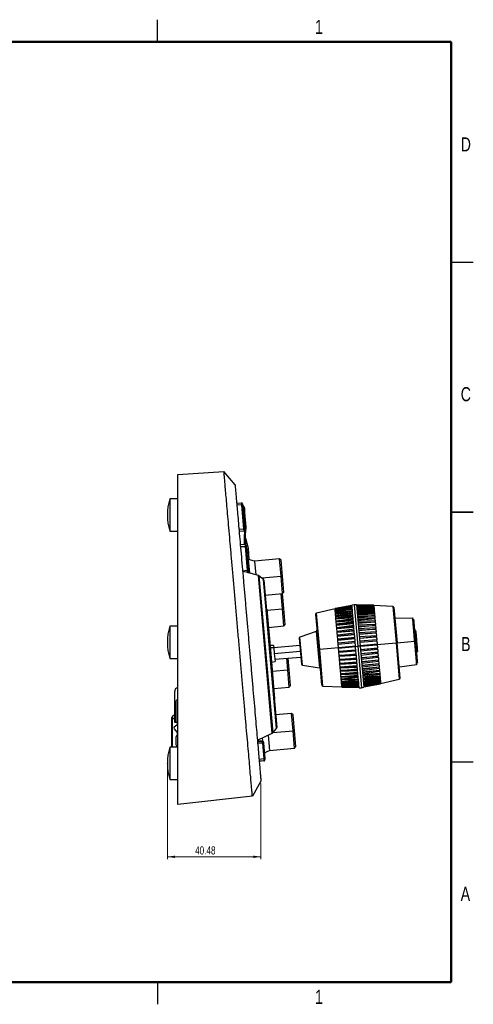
# Paper-space layout '圖頁2' of a CAD drawing. Header units: millimetres. Extents: x 3 to 556, y 3 to 429.
# Tile 2 of 2: x 360 to 556, y 3 to 429. Entities that reach past the tile are written whole.
import ezdxf

# ---------------------------------------------------------------- set-up
doc = ezdxf.new("R2010")
doc.units = ezdxf.units.MM
doc.header["$PDSIZE"] = -1
doc.styles.add('SLDTEXTSTYLE0', font='TXT', dxfattribs={"width": 0.75})
doc.dimstyles.new('SLDDIMSTYLE1', dxfattribs={"dimtxt": 3.5, "dimasz": 3.302, "dimexe": 0, "dimexo": 0.0625, "dimgap": 0.875, "dimtad": 1, "dimrnd": 1e-09, "dimzin": 12, "dimdsep": 46, "dimtxsty": 'SLDTEXTSTYLE0', "dimsah": 1, "dimcen": 0.09, "dimadec": 0, "dimazin": 3, "dimtfac": 1, "dimtofl": 0, "dimtmove": 0, "dimatfit": 3, "dimfxl": 1, "dimfrac": 2, "dimtolj": 1, "dimtzin": 12, "dimarcsym": 0})

# ---------------------------------------------------------------- blocks, each defined once
blk = doc.blocks.new('_D_10')
at = {"color": 7, "linetype": 'Continuous', "lineweight": 0}
for p, q in [((423.36, 106.31), (423.36, 65.91)), ((463.84, 98.59), (463.84, 65.91)), ((423.36, 66.91), (463.84, 66.91))]:
    blk.add_line(p, q, dxfattribs=at)
at = {"color": 7, "linetype": 'Continuous', "lineweight": 18}
for points in [[(423.36, 66.91), (426.66, 66.4), (426.66, 67.42)], [(463.84, 66.91), (460.53, 67.42), (460.53, 66.4)]]:
    blk.add_solid(points, dxfattribs=at)
at = {"color": 7, "linetype": 'Continuous', "lineweight": 18, "insert": (435.39, 71.42), "char_height": 3.5, "attachment_point": 1, "style": 'SLDTEXTSTYLE0'}
blk.add_mtext('40.48', dxfattribs=at)

psp = doc.layouts.new('圖頁2')

# ---------------------------------------------------------------- linework, layer by layer
at = {"color": 7, "linetype": 'Continuous', "lineweight": 25}
for p, q in [((419.1, 419.1), (419.1, 428.625)), ((546.1, 323.85), (555.625, 323.85)), ((427.858, 232.125), (447.837, 233.347)), ((452.633, 227.631), (447.837, 233.347)), ((427.858, 221.619), (424.458, 221.619)), ((424.458, 221.619), (424.458, 207.619)), ((453.326, 219.709), (455.342, 219.814)), ((455.897, 219.01), (455.416, 218.968)), ((455.416, 218.968), (456.331, 208.513)), ((455.897, 219.01), (456.811, 208.555)), ((456.481, 217.895), (455.921, 218.731)), ((456.518, 217.786), (457.193, 210.068)), ((456.787, 217.022), (456.752, 217.178)), ((457.459, 209.343), (456.784, 217.054)), ((555.625, 215.9), (546.1, 215.9)), ((546.1, 215.9), (555.625, 215.9)), ((456.811, 208.555), (456.331, 208.513)), ((457.419, 208.883), (457.458, 209.354)), ((457.453, 209.036), (457.435, 209.33)), ((424.458, 207.619), (427.858, 207.619)), ((456.405, 207.666), (454.401, 207.42)), ((456.404, 207.731), (456.405, 207.666)), ((457.216, 204.567), (458.226, 200.205)), ((456.911, 201.883), (454.895, 201.777)), ((457.465, 201.079), (456.985, 201.037)), ((456.985, 201.037), (457.899, 190.581)), ((457.465, 201.079), (458.38, 190.623)), ((458.226, 200.205), (458.262, 199.897)), ((458.287, 199.889), (458.244, 200.051)), ((458.683, 195.362), (458.286, 199.899)), ((458.462, 195.428), (457.964, 195.385)), ((461.039, 194.65), (458.462, 195.428)), ((458.981, 189.487), (458.462, 195.428)), ((471.898, 195.6), (461.039, 194.65)), ((461.039, 194.65), (461.551, 188.799)), ((472.548, 195.055), (471.898, 195.6)), ((472.551, 188.128), (471.898, 195.6)), ((473.149, 188.181), (472.548, 195.055)), ((462.78, 188.469), (455.898, 190.314)), ((458.38, 190.623), (457.899, 190.581)), ((464.896, 186.756), (462.972, 188.37)), ((472.551, 188.128), (473.149, 188.181)), ((473.205, 180.657), (472.551, 188.128)), ((473.749, 181.325), (473.149, 188.181)), ((465.072, 186.416), (470.641, 122.767)), ((465.634, 179.995), (473.205, 180.657)), ((473.074, 174.121), (472.508, 180.596)), ((473.672, 174.173), (473.106, 180.648)), ((473.205, 180.657), (473.296, 180.765)), ((473.296, 180.765), (473.295, 180.782)), ((503.172, 175.462), (495.858, 174.172)), ((503.178, 175.391), (495.864, 174.105)), ((503.183, 175.339), (495.868, 174.053)), ((503.201, 175.128), (495.886, 173.852)), ((503.21, 175.024), (495.895, 173.749)), ((503.241, 174.675), (495.924, 173.417)), ((503.254, 174.521), (495.937, 173.263)), ((504.143, 175.835), (503.155, 175.661)), ((505.147, 175.835), (504.143, 175.835)), ((504.143, 175.835), (505.712, 157.904)), ((505.147, 175.835), (506.708, 157.991)), ((512.591, 175.636), (505.164, 175.636)), ((512.597, 175.569), (505.171, 175.565)), ((505.175, 175.513), (512.602, 175.517)), ((512.619, 175.316), (505.194, 175.302)), ((505.203, 175.199), (512.628, 175.213)), ((512.658, 174.881), (505.233, 174.849)), ((505.247, 174.695), (512.671, 174.727)), ((512.684, 174.58), (508.767, 174.238)), ((512.642, 175.062), (510.464, 174.871)), ((512.615, 175.364), (512.061, 175.315)), ((512.591, 175.636), (512.597, 175.569)), ((512.602, 175.517), (512.597, 175.569)), ((512.602, 175.517), (512.615, 175.364)), ((520.838, 175.096), (512.605, 175.484)), ((512.628, 175.213), (512.619, 175.316)), ((512.628, 175.213), (512.642, 175.062)), ((512.671, 174.727), (512.658, 174.881)), ((512.671, 174.727), (512.684, 174.58)), ((520.838, 175.096), (522.216, 159.348)), ((521.313, 174.64), (522.647, 159.385)), ((466.339, 173.983), (466.161, 173.968)), ((466.339, 173.983), (468.034, 154.607)), ((473.074, 174.121), (473.672, 174.173)), ((473.728, 166.649), (473.074, 174.121)), ((474.272, 167.317), (473.672, 174.173)), ((487.442, 171.677), (488.777, 156.422)), ((495.871, 174.02), (487.83, 172.208)), ((489.208, 156.46), (487.83, 172.208)), ((495.864, 174.105), (495.858, 174.172)), ((495.868, 174.053), (495.864, 174.105)), ((495.882, 173.9), (495.868, 174.053)), ((496.436, 173.948), (495.882, 173.9)), ((495.895, 173.749), (495.886, 173.852)), ((495.908, 173.598), (495.895, 173.749)), ((498.086, 173.789), (495.908, 173.598)), ((495.937, 173.263), (495.924, 173.417)), ((495.95, 173.116), (495.937, 173.263)), ((499.867, 173.459), (495.95, 173.116)), ((503.297, 174.037), (495.977, 172.803)), ((495.995, 172.601), (495.977, 172.803)), ((503.314, 173.835), (495.995, 172.601)), ((496.008, 172.46), (495.995, 172.601)), ((496.058, 171.885), (496.007, 172.46)), ((501.833, 172.97), (496.008, 172.46)), ((503.368, 173.222), (496.046, 172.019)), ((496.068, 171.77), (496.046, 172.019)), ((503.39, 172.973), (496.068, 171.77)), ((496.08, 171.636), (496.068, 171.77)), ((503.45, 172.281), (496.08, 171.636)), ((503.454, 172.238), (496.129, 171.071)), ((496.155, 170.779), (496.129, 171.071)), ((503.48, 171.945), (496.155, 170.779)), ((496.166, 170.654), (496.155, 170.779)), ((496.235, 169.857), (496.165, 170.654)), ((503.536, 171.299), (496.166, 170.654)), ((503.554, 171.096), (496.225, 169.972)), ((503.583, 170.763), (496.254, 169.639)), ((512.711, 174.267), (505.289, 174.212)), ((505.307, 174.009), (512.729, 174.065)), ((512.78, 173.483), (505.36, 173.396)), ((505.382, 173.147), (512.802, 173.234)), ((512.813, 173.1), (505.443, 172.456)), ((512.863, 172.535), (505.446, 172.412)), ((505.472, 172.12), (512.888, 172.243)), ((512.899, 172.118), (505.529, 171.473)), ((512.959, 171.436), (505.546, 171.27)), ((505.575, 170.937), (512.988, 171.103)), ((512.998, 170.988), (505.627, 170.343)), ((513.067, 170.196), (505.659, 169.983)), ((506.916, 173.415), (512.741, 173.924)), ((512.729, 174.065), (512.711, 174.267)), ((512.729, 174.065), (512.741, 173.924)), ((512.741, 173.924), (512.792, 173.349)), ((512.802, 173.234), (512.78, 173.483)), ((512.802, 173.234), (512.813, 173.1)), ((512.888, 172.243), (512.863, 172.535)), ((512.888, 172.243), (512.899, 172.118)), ((512.899, 172.118), (512.969, 171.322)), ((512.988, 171.103), (512.959, 171.436)), ((512.988, 171.103), (512.998, 170.988)), ((512.998, 170.988), (513.067, 170.196)), ((513.1, 169.826), (513.067, 170.196)), ((427.858, 166.619), (424.458, 166.619)), ((424.458, 166.619), (424.458, 152.619)), ((467.031, 166.063), (473.728, 166.649)), ((473.728, 166.649), (473.819, 166.758)), ((473.819, 166.758), (473.817, 166.774)), ((496.254, 169.639), (496.225, 169.972)), ((496.264, 169.524), (496.254, 169.639)), ((503.635, 170.169), (496.264, 169.524)), ((496.334, 168.732), (496.264, 169.524)), ((503.667, 169.808), (496.334, 168.732)), ((496.366, 168.362), (496.334, 168.732)), ((503.699, 169.438), (496.366, 168.362)), ((496.375, 168.259), (496.366, 168.362)), ((503.746, 168.904), (496.375, 168.259)), ((496.461, 167.275), (496.375, 168.259)), ((503.791, 168.389), (496.453, 167.366)), ((496.488, 166.963), (496.453, 167.366)), ((503.826, 167.987), (496.488, 166.963)), ((496.496, 166.872), (496.488, 166.963)), ((503.867, 167.517), (496.496, 166.872)), ((503.925, 166.855), (496.583, 165.887)), ((503.963, 166.423), (496.62, 165.456)), ((503.998, 166.024), (496.627, 165.379)), ((505.691, 169.613), (513.1, 169.826)), ((513.109, 169.723), (505.738, 169.078)), ((513.187, 168.83), (505.783, 168.564)), ((505.818, 168.161), (513.222, 168.427)), ((513.23, 168.336), (505.859, 167.691)), ((513.316, 167.351), (505.917, 167.029)), ((505.955, 166.598), (513.354, 166.92)), ((513.361, 166.843), (505.99, 166.198)), ((513.1, 169.826), (513.109, 169.723)), ((513.109, 169.723), (513.195, 168.739)), ((513.222, 168.427), (513.187, 168.83)), ((513.222, 168.427), (513.23, 168.336)), ((513.354, 166.92), (513.316, 167.351)), ((513.354, 166.92), (513.361, 166.843)), ((513.361, 166.843), (513.459, 165.715)), ((529.285, 170.033), (521.817, 169.847)), ((487.71, 164.264), (480.653, 161.829)), ((481.184, 155.758), (480.653, 161.829)), ((487.71, 164.264), (488.399, 156.389)), ((496.62, 165.456), (496.583, 165.887)), ((496.627, 165.379), (496.62, 165.456)), ((496.726, 164.251), (496.627, 165.379)), ((504.068, 165.221), (496.72, 164.314)), ((496.76, 163.859), (496.72, 164.314)), ((504.108, 164.766), (496.76, 163.859)), ((496.766, 163.796), (496.76, 163.859)), ((504.136, 164.441), (496.766, 163.796)), ((504.218, 163.506), (496.865, 162.662)), ((496.906, 162.188), (496.865, 162.662)), ((504.259, 163.032), (496.906, 162.188)), ((496.91, 162.141), (496.906, 162.188)), ((504.281, 162.785), (496.91, 162.141)), ((497.017, 160.918), (496.91, 162.141)), ((504.373, 161.729), (497.015, 160.95)), ((513.454, 165.778), (506.06, 165.395)), ((506.1, 164.94), (513.494, 165.323)), ((513.499, 165.26), (506.129, 164.615)), ((513.598, 164.126), (506.21, 163.68)), ((506.252, 163.207), (513.64, 163.652)), ((513.644, 163.604), (506.273, 162.96)), ((513.748, 162.414), (506.366, 161.903)), ((506.408, 161.416), (513.791, 161.927)), ((513.794, 161.895), (506.423, 161.25)), ((513.494, 165.323), (513.454, 165.778)), ((513.494, 165.323), (513.499, 165.26)), ((513.64, 163.652), (513.598, 164.126)), ((513.64, 163.652), (513.644, 163.604)), ((513.644, 163.605), (513.751, 162.382)), ((513.791, 161.927), (513.748, 162.414)), ((513.791, 161.927), (513.794, 161.895)), ((530.701, 164.628), (530.209, 165.04)), ((469.293, 158.231), (467.717, 158.227)), ((469.293, 158.231), (469.383, 157.21)), ((480.589, 158.215), (469.38, 157.235)), ((480.318, 161.313), (481.296, 150.136)), ((497.057, 160.463), (497.015, 160.95)), ((504.416, 161.241), (497.057, 160.463)), ((497.06, 160.431), (497.057, 160.463)), ((504.431, 161.075), (497.06, 160.431)), ((504.533, 159.909), (497.168, 159.196)), ((497.211, 158.701), (497.168, 159.196)), ((504.576, 159.413), (497.211, 158.701)), ((497.213, 158.685), (497.211, 158.701)), ((504.583, 159.33), (497.213, 158.685)), ((497.323, 157.421), (504.694, 158.065)), ((497.323, 157.421), (497.367, 156.923)), ((504.738, 157.567), (497.367, 156.923)), ((504.716, 157.816), (505.712, 157.904)), ((506.708, 157.991), (505.712, 157.904)), ((505.712, 157.904), (507.281, 139.972)), ((513.902, 160.66), (506.525, 160.083)), ((506.568, 159.587), (513.945, 160.165)), ((513.946, 160.149), (506.576, 159.504)), ((506.686, 158.24), (514.057, 158.885)), ((506.708, 157.991), (508.269, 140.146)), ((514.101, 158.387), (506.73, 157.742)), ((513.945, 160.165), (513.902, 160.66)), ((513.945, 160.165), (513.946, 160.149)), ((514.101, 158.387), (514.057, 158.885)), ((514.079, 158.636), (522.216, 159.348)), ((522.647, 159.385), (522.216, 159.348)), ((522.216, 159.348), (523.594, 143.599)), ((523.982, 144.13), (522.647, 159.385)), ((522.741, 159.393), (530.15, 160.042)), ((531.086, 160.124), (530.646, 160.085)), ((468.034, 154.607), (469.729, 135.231)), ((469.383, 157.21), (469.598, 154.744)), ((469.598, 154.744), (469.903, 151.257)), ((469.816, 152.254), (481.025, 153.234)), ((481.716, 149.686), (481.184, 155.758)), ((488.399, 156.389), (489.088, 148.514)), ((489.208, 156.46), (488.777, 156.422)), ((490.111, 141.167), (488.777, 156.422)), ((497.345, 157.172), (489.208, 156.46)), ((490.586, 140.711), (489.208, 156.46)), ((497.477, 155.658), (504.848, 156.303)), ((497.479, 155.642), (497.477, 155.658)), ((504.855, 156.22), (497.479, 155.642)), ((497.522, 155.147), (497.479, 155.642)), ((504.899, 155.724), (497.522, 155.147)), ((497.63, 153.913), (505.001, 154.558)), ((497.633, 153.881), (497.63, 153.913)), ((505.015, 154.391), (497.633, 153.881)), ((497.676, 153.393), (497.633, 153.881)), ((505.058, 153.904), (497.676, 153.393)), ((506.841, 156.478), (514.211, 157.122)), ((514.213, 157.106), (506.848, 156.394)), ((506.891, 155.899), (514.256, 156.611)), ((506.993, 154.732), (514.364, 155.377)), ((514.367, 155.345), (507.008, 154.566)), ((507.05, 154.079), (514.409, 154.857)), ((507.143, 153.022), (514.514, 153.667)), ((514.518, 153.619), (507.164, 152.775)), ((514.213, 157.106), (514.211, 157.122)), ((514.256, 156.611), (514.213, 157.106)), ((514.364, 155.377), (514.367, 155.345)), ((514.409, 154.857), (514.367, 155.345)), ((514.407, 154.889), (514.514, 153.667)), ((514.514, 153.667), (514.518, 153.619)), ((514.559, 153.145), (514.518, 153.619)), ((531.062, 155.113), (531.488, 155.621)), ((424.458, 152.619), (427.858, 152.619)), ((468.35, 150.988), (469.903, 151.257)), ((475.384, 147.722), (474.948, 152.703)), ((475.982, 147.774), (475.546, 152.755)), ((481.716, 149.686), (489.088, 148.514)), ((497.78, 152.203), (505.15, 152.848)), ((497.784, 152.155), (497.78, 152.203)), ((505.172, 152.601), (497.784, 152.155)), ((497.825, 151.681), (497.784, 152.155)), ((505.214, 152.127), (497.825, 151.681)), ((497.925, 150.547), (505.295, 151.192)), ((497.93, 150.484), (497.925, 150.547)), ((505.324, 150.867), (497.93, 150.484)), ((497.97, 150.029), (497.93, 150.484)), ((498.063, 148.964), (497.964, 150.092)), ((505.364, 150.412), (497.97, 150.029)), ((498.063, 148.964), (505.434, 149.609)), ((498.07, 148.887), (498.063, 148.964)), ((505.469, 149.21), (498.07, 148.887)), ((507.206, 152.301), (514.559, 153.145)), ((507.288, 151.366), (514.658, 152.011)), ((514.664, 151.948), (507.316, 151.041)), ((507.356, 150.586), (514.704, 151.493)), ((507.426, 149.783), (514.797, 150.428)), ((514.804, 150.351), (507.461, 149.384)), ((507.499, 148.953), (514.841, 149.92)), ((507.557, 148.29), (514.927, 148.935)), ((514.658, 152.011), (514.664, 151.948)), ((514.704, 151.493), (514.664, 151.948)), ((514.698, 151.556), (514.797, 150.428)), ((514.797, 150.428), (514.804, 150.351)), ((514.841, 149.92), (514.804, 150.351)), ((514.927, 148.935), (514.935, 148.845)), ((523.646, 148.938), (531.033, 150.052)), ((475.384, 147.722), (475.982, 147.774)), ((476.038, 140.25), (475.384, 147.722)), ((476.581, 140.918), (475.982, 147.774)), ((498.108, 148.456), (498.07, 148.887)), ((505.506, 148.778), (498.108, 148.456)), ((498.194, 147.471), (505.564, 148.116)), ((498.202, 147.381), (498.194, 147.471)), ((505.606, 147.646), (498.202, 147.381)), ((498.237, 146.978), (498.202, 147.381)), ((498.315, 146.084), (498.229, 147.068)), ((505.641, 147.243), (498.237, 146.978)), ((498.315, 146.084), (505.686, 146.729)), ((498.324, 145.981), (498.315, 146.084)), ((505.733, 146.195), (498.324, 145.981)), ((498.356, 145.611), (498.324, 145.981)), ((498.426, 144.819), (498.347, 145.714)), ((505.765, 145.824), (498.356, 145.611)), ((498.426, 144.819), (505.796, 145.464)), ((498.436, 144.705), (498.426, 144.819)), ((505.848, 144.87), (498.436, 144.705)), ((498.465, 144.371), (498.436, 144.705)), ((514.935, 148.845), (507.598, 147.821)), ((507.633, 147.418), (514.971, 148.442)), ((507.678, 146.903), (515.049, 147.548)), ((515.058, 147.445), (507.725, 146.369)), ((507.757, 145.999), (515.09, 147.075)), ((507.789, 145.638), (515.159, 146.283)), ((515.169, 146.169), (507.841, 145.045)), ((507.87, 144.711), (515.199, 145.835)), ((507.888, 144.508), (515.258, 145.153)), ((515.269, 145.028), (507.944, 143.862)), ((507.97, 143.569), (515.295, 144.736)), ((514.971, 148.442), (514.935, 148.845)), ((514.963, 148.532), (515.049, 147.548)), ((515.049, 147.548), (515.058, 147.445)), ((515.09, 147.075), (515.058, 147.445)), ((515.081, 147.178), (515.159, 146.283)), ((515.159, 146.283), (515.169, 146.169)), ((515.199, 145.835), (515.169, 146.169)), ((515.189, 145.95), (515.258, 145.153)), ((515.258, 145.153), (515.269, 145.028)), ((515.295, 144.736), (515.269, 145.028)), ((490.586, 140.711), (498.819, 140.323)), ((498.525, 143.689), (498.455, 144.486)), ((505.878, 144.537), (498.465, 144.371)), ((505.895, 144.334), (498.525, 143.689)), ((498.536, 143.564), (498.525, 143.689)), ((505.952, 143.688), (498.536, 143.564)), ((498.561, 143.272), (498.536, 143.564)), ((505.977, 143.395), (498.561, 143.272)), ((498.611, 142.707), (505.981, 143.352)), ((498.622, 142.573), (498.611, 142.707)), ((506.042, 142.66), (498.622, 142.573)), ((498.644, 142.324), (498.622, 142.573)), ((498.683, 141.883), (498.632, 142.458)), ((506.064, 142.411), (498.644, 142.324)), ((504.508, 142.393), (498.683, 141.883)), ((498.695, 141.742), (498.683, 141.883)), ((506.117, 141.798), (498.695, 141.742)), ((498.713, 141.54), (498.695, 141.742)), ((506.135, 141.596), (498.713, 141.54)), ((498.74, 141.227), (502.657, 141.569)), ((498.753, 141.08), (498.74, 141.227)), ((506.177, 141.112), (498.753, 141.08)), ((498.766, 140.926), (498.753, 141.08)), ((506.191, 140.958), (498.766, 140.926)), ((498.782, 140.745), (500.96, 140.936)), ((498.795, 140.595), (498.782, 140.745)), ((506.221, 140.609), (498.795, 140.595)), ((498.804, 140.491), (498.795, 140.595)), ((506.23, 140.505), (498.804, 140.491)), ((498.809, 140.444), (499.363, 140.492)), ((498.822, 140.291), (498.809, 140.444)), ((507.974, 143.526), (515.344, 144.171)), ((515.356, 144.037), (508.034, 142.834)), ((508.056, 142.585), (515.378, 143.788)), ((515.429, 143.206), (508.11, 141.972)), ((508.127, 141.77), (515.446, 143.004)), ((515.487, 142.544), (508.17, 141.286)), ((508.183, 141.132), (515.5, 142.39)), ((515.529, 142.059), (508.214, 140.783)), ((508.223, 140.679), (515.538, 141.955)), ((515.556, 141.755), (508.241, 140.468)), ((508.246, 140.416), (515.56, 141.702)), ((508.252, 140.346), (515.566, 141.635)), ((509.591, 142.837), (515.416, 143.347)), ((511.557, 142.348), (515.474, 142.691)), ((513.338, 142.019), (515.516, 142.209)), ((514.988, 141.859), (515.542, 141.908)), ((515.344, 144.171), (515.356, 144.037)), ((515.378, 143.788), (515.356, 144.037)), ((515.366, 143.922), (515.416, 143.347)), ((515.416, 143.347), (515.429, 143.206)), ((515.446, 143.004), (515.429, 143.206)), ((515.474, 142.691), (515.487, 142.544)), ((515.5, 142.39), (515.487, 142.544)), ((515.516, 142.209), (515.529, 142.059)), ((515.538, 141.955), (515.529, 142.059)), ((515.556, 141.755), (515.542, 141.908)), ((515.553, 141.787), (523.594, 143.599)), ((515.56, 141.702), (515.556, 141.755)), ((515.566, 141.635), (515.56, 141.702)), ((426.558, 131.703), (426.558, 138.408)), ((469.341, 139.664), (476.038, 140.25)), ((476.038, 140.25), (476.129, 140.358)), ((476.129, 140.358), (476.127, 140.375)), ((506.249, 140.294), (498.822, 140.291)), ((498.827, 140.238), (498.822, 140.291)), ((506.253, 140.242), (498.827, 140.238)), ((498.832, 140.171), (498.827, 140.238)), ((498.832, 140.171), (506.259, 140.171)), ((506.277, 139.972), (507.281, 139.972)), ((507.281, 139.972), (508.269, 140.146)), ((427.058, 134.024), (427.058, 125.008)), ((469.552, 135.216), (469.729, 135.231)), ((425.505, 127.501), (426.558, 128.555)), ((426.558, 125.008), (426.558, 131.703)), ((477.04, 128.794), (470.166, 128.193)), ((477.69, 128.248), (477.04, 128.794)), ((477.694, 121.322), (477.04, 128.794)), ((478.291, 121.375), (477.69, 128.248)), ((425.358, 126.087), (425.358, 127.148)), ((425.358, 114.308), (425.358, 126.087)), ((425.358, 126.087), (425.505, 126.087)), ((427.451, 123.836), (426.334, 122.899)), ((427.058, 125.008), (426.558, 125.008)), ((427.858, 125.008), (427.058, 125.008)), ((427.558, 125.008), (427.558, 124.066)), ((426.273, 122.194), (427.488, 120.746)), ((427.558, 120.553), (427.558, 119.374)), ((462.282, 117.336), (468.74, 120.347)), ((466.912, 119.495), (467.489, 112.901)), ((468.912, 120.479), (470.526, 122.402)), ((477.694, 121.322), (478.291, 121.375)), ((478.347, 113.851), (477.694, 121.322)), ((478.891, 114.519), (478.291, 121.375)), ((427.058, 118.508), (427.058, 115.508)), ((462.315, 116.966), (462.614, 116.992)), ((462.315, 116.966), (462.614, 116.992)), ((464.338, 116.989), (462.322, 116.883)), ((462.344, 116.634), (464.36, 116.74)), ((462.572, 117.471), (462.622, 116.899)), ((464.91, 115.986), (464.429, 115.944)), ((464.429, 115.944), (465.004, 109.373)), ((464.631, 116.875), (464.501, 118.37)), ((464.871, 116.434), (464.882, 116.306)), ((464.91, 115.986), (465.485, 109.415)), ((427.858, 114.308), (424.458, 114.308)), ((424.458, 114.308), (424.458, 100.308)), ((465.278, 111.784), (467.489, 112.901)), ((467.489, 112.901), (478.347, 113.851)), ((478.347, 113.851), (478.438, 113.959)), ((478.438, 113.959), (478.437, 113.976)), ((463.07, 108.331), (465.074, 108.577)), ((465.096, 108.328), (463.092, 108.082)), ((465.485, 109.415), (465.004, 109.373)), ((465.513, 109.095), (465.524, 108.967)), ((546.1, 107.95), (555.625, 107.95)), ((424.458, 100.308), (427.858, 100.308)), ((463.835, 99.585), (460.105, 93.123)), ((460.105, 93.123), (427.858, 89.449)), ((419.1, 12.7), (419.1, 3.175))]:
    psp.add_line(p, q, dxfattribs=at)
at = {"color": 7, "linetype": 'Continuous', "lineweight": 50}
for p, q in [((12.7, 419.1), (546.1, 419.1)), ((546.1, 419.1), (546.1, 12.7)), ((546.1, 12.7), (12.7, 12.7))]:
    psp.add_line(p, q, dxfattribs=at)
at = {"color": 8, "linetype": 'Continuous', "lineweight": 25}
for p, q in [((455.416, 218.968), (453.4, 218.861)), ((455.926, 218.669), (456.518, 217.786)), ((456.331, 208.513), (454.327, 208.268)), ((457.193, 210.068), (456.604, 210.926)), ((456.789, 209.548), (456.715, 209.656)), ((454.969, 200.93), (456.985, 201.037)), ((458.226, 200.205), (458.649, 195.372)), ((458.223, 195.407), (457.804, 197.207)), ((457.899, 190.581), (455.896, 190.336)), ((468.74, 120.347), (462.78, 188.469)), ((462.972, 188.37), (468.912, 120.479)), ((464.137, 187.392), (472.551, 188.128)), ((470.526, 122.402), (464.896, 186.756)), ((466.378, 173.535), (473.074, 174.121)), ((469.383, 157.21), (467.81, 157.167)), ((469.598, 154.744), (480.807, 155.725)), ((468.687, 147.136), (475.384, 147.722)), ((426.558, 127.141), (425.505, 126.087)), ((425.505, 126.087), (425.505, 114.308)), ((468.98, 120.56), (477.694, 121.322)), ((464.429, 115.944), (462.413, 115.838)), ((464.871, 116.434), (464.848, 116.432)), ((427.712, 114.308), (427.712, 114.57)), ((463.001, 109.127), (465.004, 109.373)), ((465.524, 108.967), (465.501, 108.965))]:
    psp.add_line(p, q, dxfattribs=at)
at = {"color": 7, "linetype": 'Continuous', "lineweight": 25, "flags": 128}
for points in [[(456.481, 217.895), (456.504, 217.85), (456.518, 217.786)], [(457.004, 208.696), (457.098, 208.702), (457.186, 208.722), (457.266, 208.754), (457.335, 208.796), (457.39, 208.847), (457.428, 208.906), (457.45, 208.97), (457.453, 209.036)], [(473.749, 181.325), (473.495, 181.021), (473.295, 180.782)], [(504.716, 157.816), (504.528, 159.967), (504.342, 162.087), (504.162, 164.144), (503.99, 166.109), (503.829, 167.953), (503.68, 169.649), (503.547, 171.173), (503.431, 172.502), (503.333, 173.617), (503.256, 174.501), (503.2, 175.142), (503.166, 175.531), (503.155, 175.661)], [(512.615, 175.364), (512.617, 175.344), (512.619, 175.323), (512.619, 175.316)], [(512.642, 175.062), (512.645, 175.026), (512.648, 174.989), (512.651, 174.95), (512.655, 174.91), (512.658, 174.881)], [(512.684, 174.58), (512.688, 174.529), (512.693, 174.475), (512.698, 174.421), (512.703, 174.365), (512.708, 174.307), (512.713, 174.249), (512.718, 174.188), (512.723, 174.127)], [(495.886, 173.852), (495.885, 173.859), (495.883, 173.88), (495.882, 173.9)], [(495.924, 173.417), (495.921, 173.446), (495.918, 173.486), (495.914, 173.525), (495.911, 173.562), (495.908, 173.598)], [(495.99, 172.663), (495.984, 172.724), (495.979, 172.784), (495.974, 172.843), (495.969, 172.901), (495.964, 172.957), (495.959, 173.011), (495.955, 173.065), (495.95, 173.116)], [(496.14, 170.947), (496.132, 171.037), (496.124, 171.127), (496.116, 171.215), (496.109, 171.302), (496.101, 171.387), (496.094, 171.472), (496.087, 171.555), (496.08, 171.636)], [(512.813, 173.1), (512.82, 173.019), (512.828, 172.936), (512.835, 172.851), (512.843, 172.766), (512.85, 172.679), (512.858, 172.591), (512.866, 172.501), (512.874, 172.411)], [(474.272, 167.317), (474.017, 167.013), (473.817, 166.774)], [(496.589, 165.81), (496.577, 165.946), (496.566, 166.081), (496.554, 166.215), (496.542, 166.348), (496.531, 166.48), (496.519, 166.612), (496.508, 166.742), (496.496, 166.872)], [(513.23, 168.336), (513.241, 168.206), (513.253, 168.076), (513.264, 167.944), (513.276, 167.812), (513.288, 167.679), (513.299, 167.545), (513.311, 167.41), (513.323, 167.274)], [(496.869, 162.614), (496.856, 162.764), (496.843, 162.913), (496.83, 163.061), (496.817, 163.209), (496.804, 163.357), (496.791, 163.504), (496.778, 163.65), (496.766, 163.796)], [(513.499, 165.26), (513.512, 165.114), (513.525, 164.968), (513.538, 164.821), (513.551, 164.673), (513.563, 164.525), (513.576, 164.377), (513.59, 164.228), (513.603, 164.078)], [(513.794, 161.895), (513.807, 161.739), (513.821, 161.583), (513.835, 161.427), (513.848, 161.271), (513.862, 161.115), (513.876, 160.958), (513.889, 160.801), (513.903, 160.644)], [(497.169, 159.18), (497.156, 159.337), (497.142, 159.494), (497.128, 159.651), (497.114, 159.807), (497.101, 159.963), (497.087, 160.119), (497.074, 160.275), (497.06, 160.431)], [(497.323, 157.421), (497.309, 157.579), (497.296, 157.737), (497.282, 157.895), (497.268, 158.053), (497.254, 158.211), (497.24, 158.369), (497.226, 158.527), (497.213, 158.685)], [(506.277, 139.972), (506.266, 140.102), (506.232, 140.491), (506.175, 141.132), (506.098, 142.016), (506.001, 143.131), (505.884, 144.46), (505.751, 145.983), (505.603, 147.68), (505.441, 149.524), (505.269, 151.489), (505.089, 153.546), (504.904, 155.666), (504.716, 157.816)], [(513.946, 160.149), (513.96, 159.991), (513.974, 159.833), (513.988, 159.675), (514.002, 159.517), (514.015, 159.359), (514.029, 159.201), (514.043, 159.043), (514.057, 158.885)], [(514.101, 158.387), (514.114, 158.228), (514.128, 158.07), (514.142, 157.912), (514.156, 157.754), (514.17, 157.596), (514.184, 157.438), (514.197, 157.28), (514.211, 157.122)], [(497.477, 155.658), (497.464, 155.816), (497.45, 155.974), (497.436, 156.132), (497.422, 156.29), (497.408, 156.448), (497.395, 156.606), (497.381, 156.764), (497.367, 156.923)], [(497.63, 153.913), (497.617, 154.068), (497.603, 154.224), (497.589, 154.38), (497.576, 154.536), (497.562, 154.692), (497.548, 154.849), (497.535, 155.006), (497.521, 155.163)], [(497.78, 152.203), (497.767, 152.354), (497.753, 152.506), (497.74, 152.658), (497.727, 152.811), (497.713, 152.964), (497.7, 153.117), (497.686, 153.271), (497.673, 153.425)], [(514.255, 156.627), (514.268, 156.47), (514.282, 156.313), (514.296, 156.156), (514.309, 156), (514.323, 155.844), (514.337, 155.688), (514.35, 155.532), (514.364, 155.377)], [(514.555, 153.193), (514.568, 153.043), (514.581, 152.894), (514.594, 152.746), (514.607, 152.598), (514.62, 152.45), (514.633, 152.303), (514.646, 152.157), (514.658, 152.011)], [(497.925, 150.547), (497.912, 150.693), (497.899, 150.839), (497.886, 150.986), (497.873, 151.134), (497.86, 151.282), (497.847, 151.43), (497.834, 151.579), (497.821, 151.729)], [(514.835, 149.997), (514.846, 149.861), (514.858, 149.727), (514.87, 149.593), (514.882, 149.459), (514.893, 149.327), (514.905, 149.196), (514.916, 149.065), (514.927, 148.935)], [(498.194, 147.471), (498.182, 147.601), (498.171, 147.732), (498.159, 147.863), (498.148, 147.995), (498.136, 148.129), (498.125, 148.263), (498.113, 148.397), (498.101, 148.533)], [(515.284, 144.86), (515.292, 144.77), (515.3, 144.68), (515.307, 144.592), (515.315, 144.506), (515.322, 144.42), (515.33, 144.336), (515.337, 144.253), (515.344, 144.171)], [(476.581, 140.918), (476.327, 140.614), (476.127, 140.375)], [(498.611, 142.707), (498.603, 142.789), (498.596, 142.872), (498.589, 142.956), (498.581, 143.042), (498.574, 143.128), (498.566, 143.216), (498.558, 143.306), (498.55, 143.396)], [(498.74, 141.227), (498.736, 141.279), (498.731, 141.332), (498.726, 141.386), (498.721, 141.442), (498.716, 141.5), (498.711, 141.559), (498.706, 141.619), (498.7, 141.68)], [(498.782, 140.745), (498.779, 140.781), (498.776, 140.818), (498.772, 140.857), (498.769, 140.898), (498.766, 140.926)], [(498.809, 140.444), (498.807, 140.463), (498.805, 140.484), (498.804, 140.491)], [(515.434, 143.144), (515.439, 143.083), (515.445, 143.023), (515.45, 142.964), (515.455, 142.907), (515.46, 142.85), (515.465, 142.796), (515.469, 142.743), (515.474, 142.691)], [(515.5, 142.39), (515.503, 142.362), (515.506, 142.321), (515.509, 142.282), (515.513, 142.245), (515.516, 142.209)], [(515.538, 141.955), (515.539, 141.948), (515.541, 141.927), (515.542, 141.908)], [(478.891, 114.519), (478.637, 114.215), (478.437, 113.976)]]:
    psp.add_lwpolyline(points, dxfattribs=at)
at = {"color": 7, "linetype": 'Continuous', "lineweight": 25}
for centre, radius, start, end in [((446.181, 214.619), 22.823, 162.13882, 197.86118), ((455.368, 219.315), 0.5, 5, 93), ((456.607, 210.106), 0.587, 288.07308, 356.28485), ((456.344, 208.163), 0.5, 277, 5), ((456.937, 201.383), 0.5, 5, 93), ((457.913, 190.231), 0.5, 282.92839, 5), ((462.651, 187.986), 0.5, 50, 75), ((464.574, 186.373), 0.5, 5, 50), ((520.815, 174.596), 0.5, 5, 87.30146), ((487.94, 171.72), 0.5, 102.69854, 185), ((446.181, 159.619), 22.823, 162.13882, 197.86118), ((480.816, 161.357), 0.5, 109.03712, 185.00342), ((487.547, 164.737), 0.5, 289.03462, 4.99302), ((481.794, 150.18), 0.5, 184.99658, 260.96288), ((489.01, 148.02), 0.5, 5.00698, 80.96538), ((490.609, 141.211), 0.5, 185, 267.30146), ((523.484, 144.087), 0.5, 282.69854, 5), ((428.158, 138.408), 1.6, 101.05078, 180), ((425.858, 127.148), 0.5, 135, 180), ((427.258, 124.066), 0.3, 310, 0), ((426.656, 122.516), 0.5, 130, 220), ((428.058, 118.508), 1, 90, 180), ((427.258, 120.553), 0.3, 360, 40), ((468.529, 120.8), 0.5, 295, 320), ((470.143, 122.723), 0.5, 320, 5), ((428.058, 115.508), 1, 180, 270), ((464.364, 116.49), 0.5, 5, 93), ((464.386, 116.241), 0.5, 5, 93), ((446.181, 107.308), 22.823, 162.13882, 197.86118), ((465.013, 109.073), 0.5, 277, 5), ((465.035, 108.824), 0.5, 277, 5)]:
    psp.add_arc(centre, radius, start, end, dxfattribs=at)
psp.add_ellipse((425.858, 125.026), major_axis=(-0.338, 2.483), ratio=0.091931, start_param=0.069762, end_param=1.1169596, dxfattribs=at)
for points, knots in [([(427.858, 89.449), (427.858, 89.496), (427.858, 89.59), (427.858, 90.358), (427.858, 91.599), (427.858, 93.346), (427.858, 95.557), (427.858, 98.21), (427.858, 101.333), (427.858, 104.876), (427.858, 108.801), (427.858, 113.069), (427.858, 117.72), (427.858, 122.673), (427.858, 127.882), (427.858, 133.301), (427.858, 138.973), (427.858, 144.787), (427.858, 150.693), (427.858, 156.661), (427.858, 162.73), (427.858, 168.775), (427.858, 174.722), (427.858, 180.562), (427.858, 186.331), (427.858, 191.9), (427.858, 197.206), (427.858, 202.244), (427.858, 207.045), (427.858, 211.501), (427.858, 215.563), (427.858, 219.218), (427.858, 222.495), (427.858, 225.315), (427.858, 227.661), (427.858, 229.529), (427.858, 230.917), (427.858, 231.915), (427.858, 232.05), (427.858, 232.125)], [0, 0, 0, 0, 0.0262454, 0.0526733, 0.0796768, 0.1068789, 0.1332191, 0.1597432, 0.1865516, 0.2137493, 0.2401358, 0.266706, 0.2935599, 0.3208021, 0.3472837, 0.3739495, 0.4009003, 0.428241, 0.4547169, 0.4813762, 0.5086132, 0.5360499, 0.5625688, 0.5892719, 0.6165565, 0.6440424, 0.6705389, 0.6972201, 0.7244848, 0.7519515, 0.7784671, 0.8051692, 0.8321606, 0.8595487, 0.8859669, 0.9125706, 0.9394623, 0.9667487, 1, 1, 1, 1]), ([(460.105, 93.123), (460.099, 93.188), (460.088, 93.318), (459.996, 94.368), (459.85, 96.032), (459.647, 98.357), (459.389, 101.302), (459.079, 104.845), (458.72, 108.951), (458.315, 113.579), (457.868, 118.685), (457.384, 124.22), (456.867, 130.131), (456.322, 136.361), (455.754, 142.85), (455.169, 149.535), (454.573, 156.352), (453.971, 163.235), (453.368, 170.118), (452.772, 176.935), (452.187, 183.62), (451.62, 190.109), (451.074, 196.338), (450.557, 202.249), (450.073, 207.785), (449.626, 212.891), (449.221, 217.519), (448.862, 221.624), (448.552, 225.167), (448.295, 228.113), (448.091, 230.438), (447.946, 232.102), (447.854, 233.151), (447.842, 233.281), (447.837, 233.347)], [0, 0, 0, 0, 0.0312491, 0.0625, 0.09375, 0.125, 0.15625, 0.1875, 0.21875, 0.25, 0.28125, 0.3125, 0.34375, 0.375, 0.40625, 0.4375, 0.46875, 0.5, 0.53125, 0.5625, 0.59375, 0.625, 0.65625, 0.6875, 0.71875, 0.75, 0.7812501, 0.8125, 0.84375, 0.875, 0.90625, 0.9375, 0.968752, 1, 1, 1, 1]), ([(452.633, 227.631), (452.638, 227.57), (452.649, 227.45), (452.733, 226.483), (452.867, 224.959), (453.053, 222.834), (453.288, 220.138), (453.572, 216.899), (453.9, 213.151), (454.27, 208.921), (454.678, 204.254), (455.12, 199.203), (455.592, 193.805), (456.09, 188.112), (456.609, 182.189), (457.142, 176.089), (457.687, 169.861), (458.237, 163.575), (458.786, 157.299), (459.331, 151.074), (459.865, 144.968), (460.383, 139.048), (460.88, 133.364), (461.352, 127.965), (461.795, 122.912), (462.202, 118.257), (462.572, 114.03), (462.9, 110.282), (463.182, 107.051), (463.417, 104.362), (463.603, 102.239), (463.736, 100.721), (463.82, 99.764), (463.83, 99.645), (463.835, 99.585)], [0, 0, 0, 0, 0.03150987, 0.06286148, 0.09397886, 0.12516135, 0.15658268, 0.18776559, 0.21888292, 0.25023333, 0.28153985, 0.31264902, 0.34386083, 0.37527642, 0.40643459, 0.43756462, 0.46894973, 0.50021487, 0.53132059, 0.56256658, 0.59396489, 0.62510324, 0.65625081, 0.68765912, 0.71888759, 0.7499944, 0.78127936, 0.81264877, 0.84377193, 0.87494173, 0.90636161, 0.9375584, 0.9686711, 1, 1, 1, 1]), ([(455.342, 219.814), (455.345, 219.802), (455.351, 219.777), (455.37, 219.582), (455.393, 219.302), (455.408, 219.079), (455.416, 218.968)], [0, 0, 0, 0, 0.2493022, 0.499061, 0.7492893, 1, 1, 1, 1]), ([(455.866, 219.003), (455.86, 219.071), (455.848, 219.209), (455.833, 219.383), (455.822, 219.506), (455.82, 219.522), (455.819, 219.53)], [0, 0, 0, 0, 0.2498396, 0.4997671, 0.7498314, 1, 1, 1, 1]), ([(455.866, 219.359), (455.866, 219.357), (455.867, 219.354), (455.869, 219.325), (455.873, 219.274), (455.88, 219.203), (455.887, 219.115), (455.893, 219.046), (455.897, 219.01)], [0, 0, 0, 0, 0.1361506, 0.2882747, 0.467284, 0.6268642, 0.8013875, 1, 1, 1, 1]), ([(456.715, 217.348), (456.706, 217.401), (456.678, 217.567), (456.577, 217.715), (456.508, 217.817)], [0, 0, 0, 0, 0.3148063, 1, 1, 1, 1]), ([(456.518, 217.786), (456.617, 217.62), (456.758, 217.385), (456.76, 217.128), (456.76, 217.052)], [0, 0, 0, 0, 0.7029845, 1, 1, 1, 1]), ([(456.809, 208.227), (456.805, 208.268), (456.797, 208.364), (456.786, 208.487), (456.78, 208.557)], [0, 0, 0, 0, 0.4305067, 1, 1, 1, 1]), ([(456.809, 208.227), (456.805, 208.268), (456.797, 208.364), (456.786, 208.487), (456.78, 208.557)], [0, 0, 0, 0, 0.43050671, 1, 1, 1, 1]), ([(456.813, 208.181), (456.81, 208.207), (456.806, 208.258), (456.798, 208.35), (456.79, 208.449), (456.784, 208.518), (456.781, 208.552)], [0, 0, 0, 0, 0.2503556, 0.5004694, 0.7503419, 1, 1, 1, 1]), ([(457.004, 208.696), (457.008, 208.854), (457.015, 209.154), (456.862, 209.421), (456.789, 209.548)], [0, 0, 0, 0, 0.52741245, 1, 1, 1, 1]), ([(457.307, 201.717), (457.247, 202.292), (456.995, 204.709), (457.255, 207.165), (457.453, 209.036)], [0, 0, 0, 0, 0.23787123, 1, 1, 1, 1]), ([(456.395, 207.729), (456.426, 207.735), (456.49, 207.745), (456.582, 207.784), (456.667, 207.837), (456.712, 207.885), (456.735, 207.909)], [0, 0, 0, 0, 0.2383974, 0.4875992, 0.7431862, 1, 1, 1, 1]), ([(456.566, 207.958), (456.598, 207.938), (456.659, 207.898), (456.735, 207.9), (456.794, 207.941), (456.816, 208.003), (456.826, 208.032)], [0, 0, 0, 0, 0.27553234, 0.53705508, 0.77974499, 1, 1, 1, 1]), ([(456.813, 208.184), (456.8, 208.189), (456.772, 208.201), (456.726, 208.251), (456.702, 208.277)], [0, 0, 0, 0, 0.47561986, 1, 1, 1, 1]), ([(456.839, 208.235), (456.84, 208.231), (456.841, 208.21), (456.842, 208.208), (456.842, 208.206)], [0, 0, 0, 0, 0.207345, 1, 1, 1, 1]), ([(456.911, 201.883), (456.914, 201.87), (456.92, 201.845), (456.939, 201.65), (456.962, 201.37), (456.977, 201.148), (456.985, 201.037)], [0, 0, 0, 0, 0.24930216, 0.49906095, 0.74928928, 1, 1, 1, 1]), ([(457.435, 201.071), (457.429, 201.14), (457.417, 201.277), (457.401, 201.452), (457.391, 201.574), (457.389, 201.59), (457.388, 201.599)], [0, 0, 0, 0, 0.2498396, 0.4997671, 0.7498314, 1, 1, 1, 1]), ([(457.435, 201.427), (457.435, 201.426), (457.435, 201.422), (457.438, 201.393), (457.442, 201.343), (457.449, 201.271), (457.456, 201.183), (457.462, 201.115), (457.465, 201.079)], [0, 0, 0, 0, 0.1361506, 0.2882747, 0.467284, 0.6268642, 0.8013875, 1, 1, 1, 1]), ([(457.964, 189.798), (457.995, 189.803), (458.059, 189.814), (458.15, 189.852), (458.235, 189.906), (458.281, 189.954), (458.303, 189.978)], [0, 0, 0, 0, 0.23839735, 0.48759923, 0.74318623, 1, 1, 1, 1]), ([(458.135, 190.027), (458.166, 190.006), (458.228, 189.967), (458.304, 189.968), (458.362, 190.01), (458.384, 190.071), (458.395, 190.1)], [0, 0, 0, 0, 0.2755323, 0.5370551, 0.779745, 1, 1, 1, 1]), ([(458.382, 190.252), (458.369, 190.258), (458.34, 190.27), (458.295, 190.32), (458.271, 190.346)], [0, 0, 0, 0, 0.4756199, 1, 1, 1, 1]), ([(458.378, 190.295), (458.374, 190.337), (458.366, 190.433), (458.355, 190.556), (458.349, 190.625)], [0, 0, 0, 0, 0.4305067, 1, 1, 1, 1]), ([(458.378, 190.295), (458.374, 190.337), (458.366, 190.433), (458.355, 190.556), (458.349, 190.625)], [0, 0, 0, 0, 0.4305067, 1, 1, 1, 1]), ([(458.381, 190.25), (458.379, 190.276), (458.375, 190.327), (458.367, 190.419), (458.358, 190.518), (458.352, 190.586), (458.35, 190.621)], [0, 0, 0, 0, 0.25035559, 0.50046937, 0.75034187, 1, 1, 1, 1]), ([(458.408, 190.304), (458.408, 190.3), (458.41, 190.278), (458.41, 190.276), (458.411, 190.275)], [0, 0, 0, 0, 0.207345, 1, 1, 1, 1]), ([(521.724, 169.941), (521.726, 169.929), (521.73, 169.903), (521.748, 169.884), (521.757, 169.874)], [0, 0, 0, 0, 0.4810212, 1, 1, 1, 1]), ([(521.827, 169.848), (521.814, 169.849), (521.788, 169.851), (521.767, 169.866), (521.757, 169.874)], [0, 0, 0, 0, 0.4813758, 1, 1, 1, 1]), ([(529.621, 169.906), (529.567, 169.945), (529.462, 170.021), (529.333, 170.029), (529.271, 170.033)], [0, 0, 0, 0, 0.5186191, 1, 1, 1, 1]), ([(529.786, 169.577), (529.792, 169.514), (529.803, 169.388), (529.89, 168.391), (530.022, 166.876), (530.197, 164.884), (530.399, 162.568), (530.544, 160.911), (530.617, 160.082)], [0, 0, 0, 0, 0.1665861, 0.3332673, 0.4999366, 0.6666336, 0.833306, 1, 1, 1, 1]), ([(530.646, 160.085), (530.589, 160.74), (530.474, 162.051), (530.33, 163.698), (530.23, 164.839), (530.218, 164.971), (530.213, 165.036)], [0, 0, 0, 0, 0.2499975, 0.4999967, 0.7499975, 1, 1, 1, 1]), ([(531.086, 160.124), (531.034, 160.709), (530.932, 161.88), (530.802, 163.361), (530.711, 164.408), (530.698, 164.559), (530.691, 164.635)], [0, 0, 0, 0, 0.2500021, 0.5000028, 0.7500021, 1, 1, 1, 1]), ([(530.855, 163.095), (530.89, 162.691), (530.946, 162.057), (531.039, 160.997), (531.09, 160.416), (531.115, 160.126)], [0, 0, 0, 0, 0.4668788, 0.7336511, 1, 1, 1, 1]), ([(522.647, 159.385), (522.649, 159.385), (522.651, 159.385), (522.672, 159.387), (522.704, 159.39), (522.729, 159.392), (522.741, 159.393)], [0, 0, 0, 0, 0.2407582, 0.4998496, 0.7590246, 1, 1, 1, 1]), ([(530.617, 160.082), (530.61, 160.082), (530.597, 160.081), (530.49, 160.071), (530.334, 160.058), (530.21, 160.047), (530.15, 160.042)], [0, 0, 0, 0, 0.24092432, 0.50002876, 0.75911722, 1, 1, 1, 1]), ([(530.617, 160.083), (530.617, 160.083), (530.618, 160.083), (530.624, 160.083), (530.633, 160.084), (530.642, 160.085), (530.646, 160.085)], [0, 0, 0, 0, 0.2476379, 0.5000766, 0.7524923, 1, 1, 1, 1]), ([(530.617, 160.082), (530.689, 159.254), (530.834, 157.597), (531.037, 155.282), (531.211, 153.29), (531.344, 151.773), (531.431, 150.778), (531.442, 150.651), (531.447, 150.588)], [0, 0, 0, 0, 0.1666695, 0.3333263, 0.4999901, 0.6666763, 0.8333304, 1, 1, 1, 1]), ([(530.646, 160.085), (530.703, 159.437), (530.816, 158.141), (530.96, 156.493), (531.057, 155.389), (531.09, 155.013), (531.06, 155.351), (530.992, 156.127), (530.96, 156.499)], [0, 0, 0, 0, 0.1688898, 0.3377799, 0.5066704, 0.6755612, 0.8444523, 1, 1, 1, 1]), ([(531.06, 155.097), (531.059, 155.091), (531.055, 155.077), (531.056, 155.064), (531.057, 155.057)], [0, 0, 0, 0, 0.5055343, 1, 1, 1, 1]), ([(531.06, 155.097), (531.063, 155.104), (531.067, 155.117), (531.076, 155.128), (531.08, 155.133)], [0, 0, 0, 0, 0.5049761, 1, 1, 1, 1]), ([(523.591, 148.901), (523.601, 148.911), (523.619, 148.93), (523.644, 148.936), (523.656, 148.939)], [0, 0, 0, 0, 0.518624, 1, 1, 1, 1]), ([(531.02, 150.049), (531.08, 150.064), (531.206, 150.094), (531.296, 150.187), (531.342, 150.235)], [0, 0, 0, 0, 0.4813812, 1, 1, 1, 1]), ([(523.591, 148.901), (523.584, 148.89), (523.57, 148.868), (523.571, 148.842), (523.571, 148.829)], [0, 0, 0, 0, 0.5190076, 1, 1, 1, 1]), ([(427.058, 134.024), (427.021, 134.016), (426.946, 134), (426.859, 133.917), (426.796, 133.823), (426.739, 133.703), (426.687, 133.543), (426.603, 133.15), (426.562, 132.529), (426.56, 131.98), (426.558, 131.703)], [0, 0, 0, 0, 0.0612071, 0.1223586, 0.1654398, 0.2097108, 0.2878233, 0.3677645, 0.6808076, 1, 1, 1, 1]), ([(427.858, 134.945), (427.785, 134.91), (427.573, 134.809), (427.286, 134.49), (427.139, 134.189), (427.058, 134.024)], [0, 0, 0, 0, 0.19520305, 0.55903099, 1, 1, 1, 1]), ([(464.864, 116.431), (464.858, 116.442), (464.844, 116.465), (464.805, 116.523), (464.752, 116.596), (464.683, 116.68), (464.603, 116.766), (464.516, 116.843), (464.426, 116.907), (464.367, 116.931), (464.337, 116.943)], [0, 0, 0, 0, 0.0969653, 0.2041428, 0.3212625, 0.4473432, 0.580703, 0.7190465, 0.85971, 1, 1, 1, 1]), ([(464.36, 116.74), (464.363, 116.728), (464.369, 116.705), (464.387, 116.521), (464.408, 116.258), (464.422, 116.048), (464.429, 115.944)], [0, 0, 0, 0, 0.249252, 0.4989955, 0.7492413, 1, 1, 1, 1]), ([(464.879, 115.983), (464.874, 116.045), (464.863, 116.168), (464.849, 116.325), (464.839, 116.435), (464.837, 116.449), (464.837, 116.457)], [0, 0, 0, 0, 0.2495745, 0.4994127, 0.7495433, 1, 1, 1, 1]), ([(464.864, 116.433), (464.863, 116.445), (464.861, 116.469), (464.858, 116.503), (464.855, 116.535), (464.854, 116.553), (464.853, 116.562)], [0, 0, 0, 0, 0.2491606, 0.4988563, 0.7491345, 1, 1, 1, 1]), ([(464.884, 116.284), (464.884, 116.281), (464.885, 116.274), (464.889, 116.224), (464.895, 116.156), (464.902, 116.079), (464.907, 116.018), (464.91, 115.986)], [0, 0, 0, 0, 0.2096077, 0.453197, 0.6106471, 0.7916116, 1, 1, 1, 1]), ([(465.004, 109.373), (465.015, 109.27), (465.038, 109.062), (465.063, 108.799), (465.077, 108.614), (465.075, 108.589), (465.074, 108.577)], [0, 0, 0, 0, 0.2492527, 0.4989964, 0.749242, 1, 1, 1, 1]), ([(465.087, 108.372), (465.136, 108.382), (465.235, 108.401), (465.365, 108.481), (465.467, 108.589), (465.501, 108.677), (465.517, 108.72)], [0, 0, 0, 0, 0.246567, 0.5031627, 0.7580666, 1, 1, 1, 1]), ([(465.097, 108.374), (465.097, 108.361), (465.098, 108.334), (465.097, 108.33), (465.096, 108.328)], [0, 0, 0, 0, 0.4844251, 1, 1, 1, 1]), ([(465.494, 108.938), (465.494, 108.946), (465.493, 108.961), (465.483, 109.071), (465.47, 109.227), (465.46, 109.351), (465.454, 109.413)], [0, 0, 0, 0, 0.2509619, 0.5012619, 0.7509293, 1, 1, 1, 1]), ([(465.485, 109.415), (465.488, 109.383), (465.494, 109.312), (465.501, 109.227), (465.507, 109.166), (465.51, 109.126), (465.511, 109.12), (465.511, 109.117)], [0, 0, 0, 0, 0.2097518, 0.4532312, 0.6106307, 0.7915878, 1, 1, 1, 1]), ([(465.488, 108.709), (465.492, 108.707), (465.504, 108.702), (465.517, 108.715), (465.528, 108.743), (465.532, 108.772), (465.533, 108.787)], [0, 0, 0, 0, 0.1784333, 0.4822367, 0.7558619, 1, 1, 1, 1]), ([(465.525, 108.841), (465.523, 108.84), (465.519, 108.84), (465.51, 108.853), (465.505, 108.861)], [0, 0, 0, 0, 0.33913209, 1, 1, 1, 1]), ([(465.529, 108.838), (465.528, 108.847), (465.526, 108.865), (465.523, 108.897), (465.521, 108.931), (465.519, 108.955), (465.517, 108.967)], [0, 0, 0, 0, 0.2508655, 0.5011437, 0.7508394, 1, 1, 1, 1]), ([(465.532, 108.877), (465.532, 108.875), (465.533, 108.869), (465.533, 108.868), (465.533, 108.868)], [0, 0, 0, 0, 0.2205073, 1, 1, 1, 1])]:
    psp.add_open_spline(points, degree=3, knots=knots, dxfattribs=at)
at = {"color": 8, "linetype": 'Continuous', "lineweight": 25}
for points, knots in [([(456.331, 208.513), (456.342, 208.402), (456.366, 208.179), (456.391, 207.91), (456.404, 207.753), (456.404, 207.731), (456.404, 207.731)], [0, 0, 0, 0, 0.3318311, 0.6641375, 0.9969365, 1, 1, 1, 1]), ([(456.745, 201.922), (456.725, 202.487), (456.678, 203.813), (456.736, 206.072), (456.909, 207.766), (457.004, 208.696)], [0, 0, 0, 0, 0.2516064, 0.5894919, 1, 1, 1, 1]), ([(457.435, 209.33), (457.435, 209.41), (457.434, 209.671), (457.292, 209.906), (457.193, 210.068)], [0, 0, 0, 0, 0.3073298, 1, 1, 1, 1]), ([(457.899, 190.581), (457.911, 190.47), (457.935, 190.248), (457.96, 189.978), (457.973, 189.822), (457.973, 189.8), (457.973, 189.8)], [0, 0, 0, 0, 0.3318311, 0.6641375, 0.9969365, 1, 1, 1, 1]), ([(529.276, 170.033), (529.276, 170.033), (529.27, 170.097), (529.29, 169.874), (529.336, 169.34), (529.418, 168.4), (529.528, 167.153), (529.661, 165.628), (529.813, 163.89), (529.978, 162.003), (530.093, 160.696), (530.15, 160.042)], [0, 0, 0, 0, 0.0000015, 0.1250013, 0.2500011, 0.3750009, 0.5000007, 0.6250005, 0.7500004, 0.8750002, 1, 1, 1, 1]), ([(530.15, 160.042), (530.207, 159.388), (530.321, 158.08), (530.486, 156.194), (530.639, 154.455), (530.772, 152.932), (530.881, 151.68), (530.962, 150.756), (531.014, 150.162), (531.021, 150.088), (531.024, 150.051)], [0, 0, 0, 0, 0.1250002, 0.2500004, 0.3750005, 0.5000007, 0.6250009, 0.7500011, 0.8750013, 1, 1, 1, 1]), ([(464.338, 116.989), (464.341, 116.98), (464.346, 116.962), (464.358, 116.856), (464.365, 116.756), (464.368, 116.722)], [0, 0, 0, 0, 0.39548604, 0.79661449, 1, 1, 1, 1]), ([(465.074, 108.638), (465.079, 108.593), (465.09, 108.48), (465.096, 108.399), (465.097, 108.375), (465.097, 108.374)], [0, 0, 0, 0, 0.3916396, 0.9837941, 1, 1, 1, 1])]:
    psp.add_open_spline(points, degree=3, knots=knots, dxfattribs=at)
at = {"color": 7, "linetype": 'Continuous', "lineweight": 25}
for points in [[(530.691, 164.635), (530.696, 164.575), (530.707, 164.456), (530.798, 163.416), (530.929, 161.915), (531.033, 160.721), (531.086, 160.124)], [(531.115, 160.126), (531.115, 160.126), (531.114, 160.126), (531.108, 160.125), (531.099, 160.125), (531.09, 160.124), (531.086, 160.124)], [(531.086, 160.124), (531.138, 159.532), (531.241, 158.35), (531.371, 156.859), (531.463, 155.815), (531.475, 155.679), (531.481, 155.611)], [(531.503, 155.685), (531.504, 155.678), (531.504, 155.665), (531.5, 155.645), (531.492, 155.627), (531.485, 155.617), (531.481, 155.611)]]:
    psp.add_open_spline(points, degree=3, dxfattribs=at)
at = {"color": 7, "linetype": 'Continuous', "lineweight": 0}
psp.add_point((423.358, 107.308), dxfattribs=at)

# ---------------------------------------------------------------- texts
at = {"color": 7, "linetype": 'Continuous', "lineweight": 0, "char_height": 6.096, "attachment_point": 2, "style": 'SLDTEXTSTYLE0'}
for s, insert in [('1', (488.889, 428.564)), ('D', (552.38, 377.801)), ('C', (552.387, 269.851)), ('B', (552.403, 161.901)), ('A', (552.207, 53.951)), ('1', (488.889, 9.464))]:
    psp.add_mtext(s, dxfattribs=dict(at, insert=insert))

# ---------------------------------------------------------------- dimensions: what is measured, and where the dimension line sits
at = {"color": 7, "linetype": 'Continuous', "lineweight": 18}
dim = psp.add_linear_dim(base=(463.835, 66.908), p1=(423.358, 107.308), p2=(463.835, 99.585), dimstyle='SLDDIMSTYLE1', dxfattribs=at)
dim.commit()
dim.dimension.update_dxf_attribs({"geometry": '_D_10', "text_midpoint": (441.206, 66.908), "dimtype": 160})

doc.saveas('drawing.dxf')
